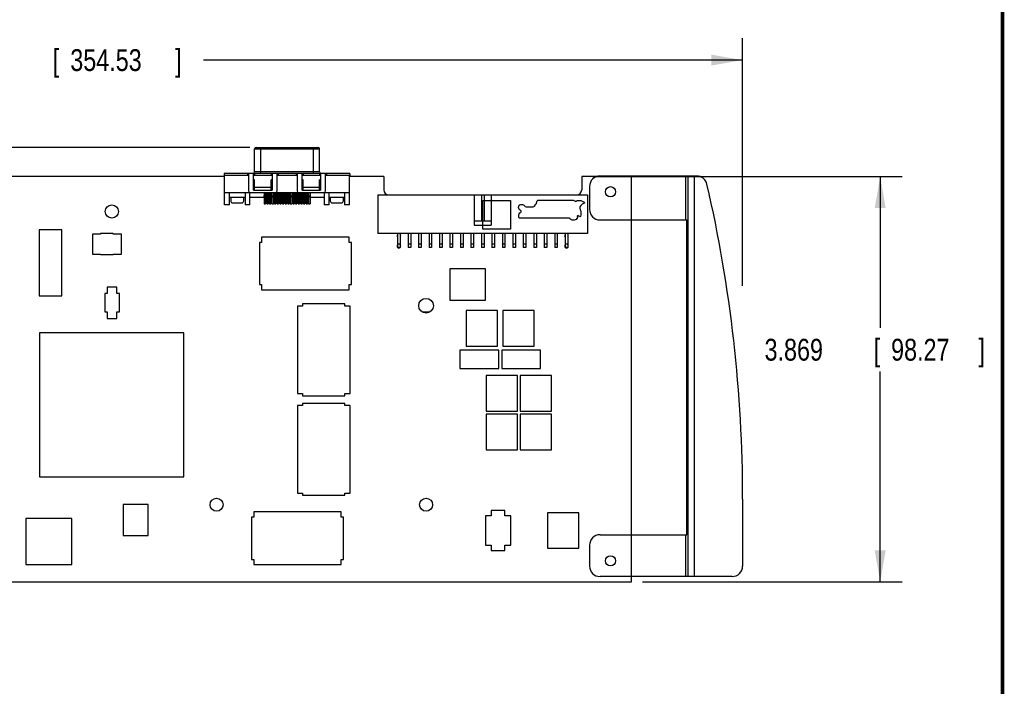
# Model space of a CAD drawing. Header units: inches. Extents: x 0.2 to 16.8, y 0.1 to 10.8.
# Tile 20 of 24: x 11.1 to 16.8, y 2.7 to 6.6. Entities that reach past the tile are written whole.
import ezdxf

# ---------------------------------------------------------------- set-up
doc = ezdxf.new("R2010")
doc.units = ezdxf.units.IN
doc.header["$LTSCALE"] = 0.935
doc.header["$MEASUREMENT"] = 0
doc.layers.get('0').update_dxf_attribs({"linetype": 'CONTINUOUS'})
doc.layers.add('DIMENSIONS', color=7, linetype='CONTINUOUS')
doc.styles.get("Standard").update_dxf_attribs({"font": 'txt', "width": 0.8})
doc.dimstyles.new('DIMSTYLE_1', dxfattribs={"dimtxt": 0.125, "dimasz": 0.18, "dimexe": 0.18, "dimexo": 0.0625, "dimgap": 0.09, "dimtad": 0, "dimtih": 1, "dimtoh": 1, "dimdec": 3, "dimlfac": 1.666667, "dimzin": 4, "dimdsep": 46, "dimtxsty": 'STANDARD', "dimblk": '_FILLED', "dimblk1": '_FILLED', "dimblk2": '_FILLED', "dimcen": 0.09, "dimadec": 0, "dimazin": 0, "dimtp": 0.001, "dimtm": 0.001, "dimtfac": 1, "dimtdec": 3, "dimtofl": 0, "dimtmove": 0, "dimatfit": 3, "dimldrblk": '_FILLED', "dimfxl": 1, "dimtolj": 1, "dimtzin": 4, "dimarcsym": 0})

# ---------------------------------------------------------------- blocks, each defined once
blk = doc.blocks.new('_FILLED')
at = {"color": 0, "linetype": 'BYBLOCK'}
blk.add_solid([(0, 0), (-1, 0.174), (-1, -0.174)], dxfattribs=at)
blk = doc.blocks.new('*D0')
at = {"layer": 'DIMENSIONS', "color": 2, "linetype": 'CONTINUOUS'}
for p, q in [((6.8863, 5.3964), (6.8863, 6.461)), ((15.2611, 5.043), (15.2611, 6.461)), ((6.8863, 6.336), (10.5218, 6.336)), ((15.2611, 6.336), (12.1718, 6.336))]:
    blk.add_line(p, q, dxfattribs=at)
at = {"layer": 'DIMENSIONS', "color": 2, "linetype": 'CONTINUOUS', "xscale": 0.18, "yscale": 0.18, "zscale": 0.18, "rotation": 180}
blk.add_blockref('_FILLED', (6.8863, 6.336), dxfattribs=at)
at = {"layer": 'DIMENSIONS', "color": 2, "linetype": 'CONTINUOUS', "xscale": 0.18, "yscale": 0.18, "zscale": 0.18}
blk.add_blockref('_FILLED', (15.2611, 6.336), dxfattribs=at)
at = {"layer": 'DIMENSIONS', "color": 2, "linetype": 'CONTINUOUS', "width": 0.8}
for s, p in [('13.958', (10.5843, 6.2735)), ('[', (11.3093, 6.2735)), ('354.53', (11.4093, 6.2735)), (']', (12.0093, 6.2735))]:
    blk.add_text(s, height=0.125, dxfattribs=at).set_placement(p)
blk = doc.blocks.new('*D1')
at = {"layer": 'DIMENSIONS', "color": 2, "linetype": 'CONTINUOUS'}
for p, q in [((14.4014, 5.6681), (16.174, 5.6681)), ((16.049, 5.6681), (16.049, 4.8014)), ((16.049, 3.3467), (16.049, 4.5514)), ((14.6864, 3.3467), (16.174, 3.3467))]:
    blk.add_line(p, q, dxfattribs=at)
at = {"layer": 'DIMENSIONS', "color": 2, "linetype": 'CONTINUOUS', "xscale": 0.18, "yscale": 0.18, "zscale": 0.18}
for p, rotation in [((16.049, 5.6681), 90), ((16.049, 3.3467), 270)]:
    blk.add_blockref('_FILLED', p, dxfattribs=dict(at, rotation=rotation))
at = {"layer": 'DIMENSIONS', "color": 2, "linetype": 'CONTINUOUS', "width": 0.8}
for s, p in [('3.869', (15.3865, 4.6139)), ('[', (16.0115, 4.6139)), ('98.27', (16.1115, 4.6139)), (']', (16.6115, 4.6139))]:
    blk.add_text(s, height=0.125, dxfattribs=at).set_placement(p)
blk = doc.blocks.new('*D3')
at = {"layer": 'DIMENSIONS', "color": 2, "linetype": 'CONTINUOUS'}
for p, q in [((6.3863, 6.2247), (6.1457, 6.2247)), ((6.3863, 5.836), (6.3863, 6.2247)), ((12.4381, 5.836), (6.2613, 5.836)), ((7.1688, 3.1721), (6.2613, 3.1721)), ((6.3863, 3.1721), (6.3863, 2.8121))]:
    blk.add_line(p, q, dxfattribs=at)
at = {"layer": 'DIMENSIONS', "color": 2, "linetype": 'CONTINUOUS', "xscale": 0.18, "yscale": 0.18, "zscale": 0.18}
for p, rotation in [((6.3863, 5.836), 270), ((6.3863, 3.1721), 90)]:
    blk.add_blockref('_FILLED', p, dxfattribs=dict(at, rotation=rotation))
at = {"layer": 'DIMENSIONS', "color": 2, "linetype": 'CONTINUOUS', "width": 0.8}
for s, p in [('4.440', (4.6582, 6.1622)), ('[', (5.2832, 6.1622)), ('112.77', (5.3832, 6.1622)), (']', (5.9832, 6.1622))]:
    blk.add_text(s, height=0.125, dxfattribs=at).set_placement(p)

msp = doc.modelspace()

# ---------------------------------------------------------------- linework, layer by layer
at = {"color": 7, "linetype": 'CONTINUOUS'}
for p, q in [((12.46512, 5.69547), (12.46512, 5.82658)), ((12.46512, 5.82658), (12.83717, 5.82658)), ((12.47457, 5.83603), (12.82772, 5.83603)), ((12.50055, 5.68603), (12.50055, 5.83603)), ((12.80173, 5.68603), (12.80173, 5.83603)), ((12.83717, 5.69547), (12.83717, 5.82658)), ((12.29351, 5.66807), (7.57214, 5.66807)), ((12.29114, 5.68603), (12.29114, 5.67421)), ((13.01114, 5.68603), (12.29114, 5.68603)), ((12.43087, 5.67421), (12.29114, 5.67421)), ((12.29351, 5.50603), (12.29351, 5.67421)), ((12.42496, 5.68603), (12.42496, 5.67421)), ((12.43087, 5.68603), (12.43087, 5.58634)), ((12.45921, 5.59106), (12.45921, 5.68603)), ((12.56551, 5.67421), (12.45921, 5.67421)), ((12.46512, 5.65012), (12.45921, 5.65012)), ((12.83717, 5.69547), (12.46512, 5.69547)), ((12.46512, 5.68603), (12.46512, 5.67421)), ((12.46512, 5.59106), (12.46512, 5.65012)), ((12.55961, 5.68603), (12.55961, 5.67421)), ((12.55961, 5.59106), (12.55961, 5.65012)), ((12.56551, 5.65012), (12.55961, 5.65012)), ((12.56551, 5.68603), (12.56551, 5.59106)), ((12.59386, 5.58634), (12.59386, 5.68603)), ((12.70843, 5.67421), (12.59386, 5.67421)), ((12.59977, 5.68603), (12.59977, 5.67421)), ((12.70252, 5.68603), (12.70252, 5.67421)), ((12.70843, 5.68603), (12.70843, 5.58634)), ((12.73677, 5.59106), (12.73677, 5.68603)), ((12.84307, 5.67421), (12.73677, 5.67421)), ((12.74268, 5.65012), (12.73677, 5.65012)), ((12.74268, 5.68603), (12.74268, 5.67421)), ((12.74268, 5.59106), (12.74268, 5.65012)), ((12.83717, 5.68603), (12.83717, 5.67421)), ((12.84307, 5.65012), (12.83717, 5.65012)), ((12.83717, 5.59106), (12.83717, 5.65012)), ((12.84307, 5.68603), (12.84307, 5.59106)), ((12.87142, 5.58634), (12.87142, 5.68603)), ((13.01114, 5.67421), (12.87142, 5.67421)), ((12.87732, 5.68603), (12.87732, 5.67421)), ((13.00878, 5.50603), (13.00878, 5.67421)), ((13.20494, 5.66807), (13.00878, 5.66807)), ((13.01114, 5.68603), (13.01114, 5.67421)), ((13.20494, 5.66807), (13.20494, 5.59187)), ((14.42466, 5.66807), (14.33894, 5.66807)), ((14.33894, 5.66807), (14.33894, 5.59187)), ((14.99833, 5.67167), (14.44394, 5.67167)), ((14.62394, 3.34667), (14.62394, 5.67167)), ((14.93377, 5.67167), (14.93377, 5.42027)), ((14.94619, 5.67167), (14.94619, 3.37667)), ((14.98339, 5.67167), (14.98339, 3.37667)), ((12.45921, 5.59106), (12.56551, 5.59106)), ((12.55961, 5.60524), (12.46512, 5.60524)), ((12.73677, 5.59106), (12.84307, 5.59106)), ((12.83717, 5.60524), (12.74268, 5.60524)), ((14.38394, 5.61167), (14.38394, 5.48027)), ((12.29351, 5.57689), (12.439, 5.57689)), ((12.32185, 5.50603), (12.32185, 5.57689)), ((12.41043, 5.54854), (12.32185, 5.54854)), ((12.32823, 5.54854), (12.32823, 5.52988)), ((12.40335, 5.52988), (12.40335, 5.54854)), ((12.41043, 5.57689), (12.41043, 5.50603)), ((12.43878, 5.50603), (12.43878, 5.57689)), ((12.51957, 5.54854), (12.43878, 5.54854)), ((12.44032, 5.57689), (12.86197, 5.57689)), ((12.51957, 5.54854), (12.51969, 5.56036)), ((12.5198, 5.57689), (12.5198, 5.51217)), ((12.5198, 5.55563), (12.5276, 5.55563)), ((12.5276, 5.57689), (12.5276, 5.51217)), ((12.52784, 5.54854), (12.52772, 5.56036)), ((12.53457, 5.54854), (12.52784, 5.54854)), ((12.53457, 5.54854), (12.53469, 5.56036)), ((12.5348, 5.57689), (12.5348, 5.51217)), ((12.5348, 5.55563), (12.5426, 5.55563)), ((12.5426, 5.57689), (12.5426, 5.51217)), ((12.54284, 5.54854), (12.54272, 5.56036)), ((12.54957, 5.54854), (12.54284, 5.54854)), ((12.54957, 5.54854), (12.54969, 5.56036)), ((12.5498, 5.57689), (12.5498, 5.51217)), ((12.5498, 5.55563), (12.5576, 5.55563)), ((12.5576, 5.57689), (12.5576, 5.51217)), ((12.55784, 5.54854), (12.55772, 5.56036)), ((12.56457, 5.54854), (12.55784, 5.54854)), ((12.56457, 5.54854), (12.56469, 5.56036)), ((12.5648, 5.57689), (12.5648, 5.51217)), ((12.5648, 5.55563), (12.5726, 5.55563)), ((12.5726, 5.57689), (12.5726, 5.51217)), ((12.57284, 5.54854), (12.57272, 5.56036)), ((12.57957, 5.54854), (12.57284, 5.54854)), ((12.57957, 5.54854), (12.57969, 5.56036)), ((12.5798, 5.57689), (12.5798, 5.51217)), ((12.5798, 5.55563), (12.5876, 5.55563)), ((12.5876, 5.57689), (12.5876, 5.51217)), ((12.58784, 5.54854), (12.58772, 5.56036)), ((12.59457, 5.54854), (12.58784, 5.54854)), ((12.59457, 5.54854), (12.59469, 5.56036)), ((12.5948, 5.57689), (12.5948, 5.51217)), ((12.5948, 5.55563), (12.6026, 5.55563)), ((12.6026, 5.57689), (12.6026, 5.51217)), ((12.60284, 5.54854), (12.60272, 5.56036)), ((12.60957, 5.54854), (12.60284, 5.54854)), ((12.60957, 5.54854), (12.60969, 5.56036)), ((12.6098, 5.57689), (12.6098, 5.51217)), ((12.6098, 5.55563), (12.6176, 5.55563)), ((12.6176, 5.57689), (12.6176, 5.51217)), ((12.61784, 5.54854), (12.61772, 5.56036)), ((12.62457, 5.54854), (12.61784, 5.54854)), ((12.62457, 5.54854), (12.62469, 5.56036)), ((12.6248, 5.57689), (12.6248, 5.51217)), ((12.6248, 5.55563), (12.6326, 5.55563)), ((12.6326, 5.57689), (12.6326, 5.51217)), ((12.63284, 5.54854), (12.63272, 5.56036)), ((12.63957, 5.54854), (12.63284, 5.54854)), ((12.63957, 5.54854), (12.63969, 5.56036)), ((12.6398, 5.57689), (12.6398, 5.51217)), ((12.6398, 5.55563), (12.6476, 5.55563)), ((12.6476, 5.57689), (12.6476, 5.51217)), ((12.64784, 5.54854), (12.64772, 5.56036)), ((12.65457, 5.54854), (12.64784, 5.54854)), ((12.65457, 5.54854), (12.65469, 5.56036)), ((12.6548, 5.57689), (12.6548, 5.51217)), ((12.6548, 5.55563), (12.6626, 5.55563)), ((12.6626, 5.57689), (12.6626, 5.51217)), ((12.66284, 5.54854), (12.66272, 5.56036)), ((12.66957, 5.54854), (12.66284, 5.54854)), ((12.66957, 5.54854), (12.66969, 5.56036)), ((12.6698, 5.57689), (12.6698, 5.51217)), ((12.6698, 5.55563), (12.6776, 5.55563)), ((12.6776, 5.57689), (12.6776, 5.51217)), ((12.67784, 5.54854), (12.67772, 5.56036)), ((12.68457, 5.54854), (12.67784, 5.54854)), ((12.68457, 5.54854), (12.68469, 5.56036)), ((12.6848, 5.57689), (12.6848, 5.51217)), ((12.6848, 5.55563), (12.6926, 5.55563)), ((12.6926, 5.57689), (12.6926, 5.51217)), ((12.69284, 5.54854), (12.69272, 5.56036)), ((12.69957, 5.54854), (12.69284, 5.54854)), ((12.69957, 5.54854), (12.69969, 5.56036)), ((12.6998, 5.57689), (12.6998, 5.51217)), ((12.6998, 5.55563), (12.7076, 5.55563)), ((12.7076, 5.57689), (12.7076, 5.51217)), ((12.70784, 5.54854), (12.70772, 5.56036)), ((12.71457, 5.54854), (12.70784, 5.54854)), ((12.71457, 5.54854), (12.71469, 5.56036)), ((12.7148, 5.57689), (12.7148, 5.51217)), ((12.7148, 5.55563), (12.7226, 5.55563)), ((12.7226, 5.57689), (12.7226, 5.51217)), ((12.72284, 5.54854), (12.72272, 5.56036)), ((12.72957, 5.54854), (12.72284, 5.54854)), ((12.72957, 5.54854), (12.72969, 5.56036)), ((12.7298, 5.57689), (12.7298, 5.51217)), ((12.7298, 5.55563), (12.7376, 5.55563)), ((12.7376, 5.57689), (12.7376, 5.51217)), ((12.73784, 5.54854), (12.73772, 5.56036)), ((12.74457, 5.54854), (12.73784, 5.54854)), ((12.74457, 5.54854), (12.74469, 5.56036)), ((12.7448, 5.57689), (12.7448, 5.51217)), ((12.7448, 5.55563), (12.7526, 5.55563)), ((12.7526, 5.57689), (12.7526, 5.51217)), ((12.75284, 5.54854), (12.75272, 5.56036)), ((12.75957, 5.54854), (12.75284, 5.54854)), ((12.75957, 5.54854), (12.75969, 5.56036)), ((12.7598, 5.57689), (12.7598, 5.51217)), ((12.7598, 5.55563), (12.7676, 5.55563)), ((12.7676, 5.57689), (12.7676, 5.51217)), ((12.76784, 5.54854), (12.76772, 5.56036)), ((12.77457, 5.54854), (12.76784, 5.54854)), ((12.77457, 5.54854), (12.77469, 5.56036)), ((12.7748, 5.57689), (12.7748, 5.51217)), ((12.7748, 5.55563), (12.7826, 5.55563)), ((12.7826, 5.57689), (12.7826, 5.51217)), ((12.78284, 5.54854), (12.78272, 5.56036)), ((12.86351, 5.54854), (12.78284, 5.54854)), ((12.86328, 5.57689), (13.00878, 5.57689)), ((12.86351, 5.57689), (12.86351, 5.50603)), ((12.89185, 5.50603), (12.89185, 5.57689)), ((12.98043, 5.54854), (12.89185, 5.54854)), ((12.89894, 5.54854), (12.89894, 5.52988)), ((12.97406, 5.52988), (12.97406, 5.54854)), ((12.98043, 5.57689), (12.98043, 5.50603)), ((13.17194, 5.56367), (14.37194, 5.56367)), ((13.17194, 5.56367), (13.17194, 5.34167)), ((13.72394, 5.56367), (13.72394, 5.38967)), ((13.76444, 5.56367), (13.76444, 5.41367)), ((13.77944, 5.56367), (13.77944, 5.41367)), ((13.81994, 5.56367), (13.81994, 5.38967)), ((14.37194, 5.56367), (14.37194, 5.34167)), ((12.32185, 5.50603), (12.29351, 5.50603)), ((12.34004, 5.51807), (12.39154, 5.51807)), ((12.43878, 5.50603), (12.41043, 5.50603)), ((12.5198, 5.51217), (12.5276, 5.51217)), ((12.5348, 5.51217), (12.5426, 5.51217)), ((12.5498, 5.51217), (12.5576, 5.51217)), ((12.5648, 5.51217), (12.5726, 5.51217)), ((12.5798, 5.51217), (12.5876, 5.51217)), ((12.5948, 5.51217), (12.6026, 5.51217)), ((12.6098, 5.51217), (12.6176, 5.51217)), ((12.6248, 5.51217), (12.6326, 5.51217)), ((12.6398, 5.51217), (12.6476, 5.51217)), ((12.6548, 5.51217), (12.6626, 5.51217)), ((12.6698, 5.51217), (12.6776, 5.51217)), ((12.6848, 5.51217), (12.6926, 5.51217)), ((12.6998, 5.51217), (12.7076, 5.51217)), ((12.7148, 5.51217), (12.7226, 5.51217)), ((12.7298, 5.51217), (12.7376, 5.51217)), ((12.7448, 5.51217), (12.7526, 5.51217)), ((12.7598, 5.51217), (12.7676, 5.51217)), ((12.7748, 5.51217), (12.7826, 5.51217)), ((12.89185, 5.50603), (12.86351, 5.50603)), ((12.91075, 5.51807), (12.96225, 5.51807)), ((13.00878, 5.50603), (12.98043, 5.50603)), ((14.44394, 5.42027), (14.94074, 5.42027)), ((14.94074, 3.61607), (14.94074, 5.42027)), ((11.23018, 5.36265), (11.23018, 4.9847)), ((11.36011, 5.36265), (11.23018, 5.36265)), ((11.36011, 4.9847), (11.36011, 5.36265)), ((13.81994, 5.41367), (13.72394, 5.41367)), ((13.72394, 5.38967), (13.81994, 5.38967)), ((11.53634, 5.33867), (11.53634, 5.22467)), ((11.58314, 5.33867), (11.53634, 5.33867)), ((11.58314, 5.34167), (11.58314, 5.33867)), ((11.65514, 5.34167), (11.58314, 5.34167)), ((11.65514, 5.33867), (11.65514, 5.34167)), ((11.70194, 5.33867), (11.65514, 5.33867)), ((11.70194, 5.22467), (11.70194, 5.33867)), ((13.00701, 5.32162), (12.50528, 5.32162)), ((12.50528, 5.32162), (12.50528, 5.29162)), ((13.00701, 5.29162), (13.00701, 5.32162)), ((14.37194, 5.34167), (13.17194, 5.34167)), ((13.28444, 5.34167), (13.28444, 5.26217)), ((13.29944, 5.34167), (13.29944, 5.26217)), ((13.34444, 5.34167), (13.34444, 5.26217)), ((13.35944, 5.34167), (13.35944, 5.26217)), ((13.40444, 5.34167), (13.40444, 5.26217)), ((13.41944, 5.34167), (13.41944, 5.26217)), ((13.46444, 5.34167), (13.46444, 5.26217)), ((13.47944, 5.34167), (13.47944, 5.26217)), ((13.52444, 5.34167), (13.52444, 5.26217)), ((13.53944, 5.34167), (13.53944, 5.26217)), ((13.58444, 5.34167), (13.58444, 5.26217)), ((13.59944, 5.34167), (13.59944, 5.26217)), ((13.64444, 5.34167), (13.64444, 5.26217)), ((13.65944, 5.34167), (13.65944, 5.26217)), ((13.70444, 5.34167), (13.70444, 5.26217)), ((13.71944, 5.34167), (13.71944, 5.26217)), ((13.76444, 5.34167), (13.76444, 5.26217)), ((13.77944, 5.34167), (13.77944, 5.26217)), ((13.82444, 5.34167), (13.82444, 5.26217)), ((13.83944, 5.34167), (13.83944, 5.26217)), ((13.88444, 5.34167), (13.88444, 5.26217)), ((13.89944, 5.34167), (13.89944, 5.26217)), ((13.94444, 5.34167), (13.94444, 5.26217)), ((13.95944, 5.34167), (13.95944, 5.26217)), ((14.00444, 5.34167), (14.00444, 5.26217)), ((14.01944, 5.34167), (14.01944, 5.26217)), ((14.06444, 5.34167), (14.06444, 5.26217)), ((14.07944, 5.34167), (14.07944, 5.26217)), ((14.12444, 5.34167), (14.12444, 5.26217)), ((14.13944, 5.34167), (14.13944, 5.26217)), ((14.18444, 5.34167), (14.18444, 5.26217)), ((14.19944, 5.34167), (14.19944, 5.26217)), ((14.24444, 5.34167), (14.24444, 5.26217)), ((14.25944, 5.34167), (14.25944, 5.26217)), ((12.50528, 5.29162), (12.49276, 5.29162)), ((12.49276, 5.29162), (12.49276, 5.04973)), ((13.01953, 5.29162), (13.00701, 5.29162)), ((13.01953, 5.04973), (13.01953, 5.29162)), ((13.29944, 5.28167), (13.28444, 5.28167)), ((13.29944, 5.26217), (13.28444, 5.26217)), ((13.35944, 5.28167), (13.34444, 5.28167)), ((13.35944, 5.26217), (13.34444, 5.26217)), ((13.41944, 5.28167), (13.40444, 5.28167)), ((13.41944, 5.26217), (13.40444, 5.26217)), ((13.47944, 5.28167), (13.46444, 5.28167)), ((13.47944, 5.26217), (13.46444, 5.26217)), ((13.53944, 5.28167), (13.52444, 5.28167)), ((13.53944, 5.26217), (13.52444, 5.26217)), ((13.59944, 5.28167), (13.58444, 5.28167)), ((13.59944, 5.26217), (13.58444, 5.26217)), ((13.65944, 5.28167), (13.64444, 5.28167)), ((13.65944, 5.26217), (13.64444, 5.26217)), ((13.71944, 5.28167), (13.70444, 5.28167)), ((13.71944, 5.26217), (13.70444, 5.26217)), ((13.77944, 5.28167), (13.76444, 5.28167)), ((13.77944, 5.26217), (13.76444, 5.26217)), ((13.83944, 5.28167), (13.82444, 5.28167)), ((13.83944, 5.26217), (13.82444, 5.26217)), ((13.89944, 5.28167), (13.88444, 5.28167)), ((13.89944, 5.26217), (13.88444, 5.26217)), ((13.95944, 5.28167), (13.94444, 5.28167)), ((13.95944, 5.26217), (13.94444, 5.26217)), ((14.01944, 5.28167), (14.00444, 5.28167)), ((14.01944, 5.26217), (14.00444, 5.26217)), ((14.07944, 5.28167), (14.06444, 5.28167)), ((14.07944, 5.26217), (14.06444, 5.26217)), ((14.13944, 5.28167), (14.12444, 5.28167)), ((14.13944, 5.26217), (14.12444, 5.26217)), ((14.19944, 5.28167), (14.18444, 5.28167)), ((14.19944, 5.26217), (14.18444, 5.26217)), ((14.25944, 5.28167), (14.24444, 5.28167)), ((14.25944, 5.26217), (14.24444, 5.26217)), ((11.53634, 5.22467), (11.58314, 5.22467)), ((11.58314, 5.22467), (11.58314, 5.22167)), ((11.58314, 5.22167), (11.65514, 5.22167)), ((11.65514, 5.22167), (11.65514, 5.22467)), ((11.65514, 5.22467), (11.70194, 5.22467)), ((13.78772, 5.14044), (13.58457, 5.14044)), ((13.58457, 5.14044), (13.58457, 4.96091)), ((13.78772, 4.96091), (13.78772, 5.14044)), ((11.62154, 5.03567), (11.62154, 4.99787)), ((11.67674, 5.03567), (11.62154, 5.03567)), ((11.67674, 4.99787), (11.67674, 5.03567)), ((12.49276, 5.04973), (12.50528, 5.04973)), ((12.50528, 5.04973), (12.50528, 5.01973)), ((13.00701, 5.04973), (13.01953, 5.04973)), ((13.00701, 5.01973), (13.00701, 5.04973)), ((11.23018, 4.9847), (11.36011, 4.9847)), ((11.60774, 4.99787), (11.60774, 4.89347)), ((11.62154, 4.99787), (11.60774, 4.99787)), ((11.69114, 4.99787), (11.67674, 4.99787)), ((11.69114, 4.89407), (11.69114, 4.99787)), ((12.50528, 5.01973), (13.00701, 5.01973)), ((12.7402, 4.92654), (12.7102, 4.92654)), ((12.7102, 4.92654), (12.7102, 4.42481)), ((12.98209, 4.93906), (12.7402, 4.93906)), ((12.7402, 4.93906), (12.7402, 4.92654)), ((12.98209, 4.92654), (12.98209, 4.93906)), ((13.01209, 4.92654), (12.98209, 4.92654)), ((13.01209, 4.42481), (13.01209, 4.92654)), ((13.58457, 4.96091), (13.78772, 4.96091)), ((11.60774, 4.89347), (11.62154, 4.89347)), ((11.62154, 4.89347), (11.62154, 4.85567)), ((11.62154, 4.85567), (11.67674, 4.85567)), ((11.67674, 4.85567), (11.67674, 4.89407)), ((11.67674, 4.89407), (11.69114, 4.89407)), ((13.4675, 4.89137), (13.42718, 4.89137)), ((13.85691, 4.90025), (13.67738, 4.90025)), ((13.67738, 4.90025), (13.67738, 4.6971)), ((13.85691, 4.6971), (13.85691, 4.90025)), ((14.06691, 4.90025), (13.88738, 4.90025)), ((13.88738, 4.90025), (13.88738, 4.6971)), ((14.06691, 4.6971), (14.06691, 4.90025)), ((11.23276, 4.77406), (11.23276, 3.94729)), ((12.05953, 4.77406), (11.23276, 4.77406)), ((12.05953, 3.94729), (12.05953, 4.77406)), ((13.67738, 4.6971), (13.85691, 4.6971)), ((13.88738, 4.6971), (14.06691, 4.6971)), ((13.86344, 4.67417), (13.64084, 4.67417)), ((13.64084, 4.67417), (13.64084, 4.56917)), ((13.86344, 4.56917), (13.86344, 4.67417)), ((14.10344, 4.67417), (13.88084, 4.67417)), ((13.88084, 4.67417), (13.88084, 4.56917)), ((14.10344, 4.56917), (14.10344, 4.67417)), ((13.64084, 4.56917), (13.86344, 4.56917)), ((13.88084, 4.56917), (14.10344, 4.56917)), ((13.97091, 4.52825), (13.79138, 4.52825)), ((13.79138, 4.52825), (13.79138, 4.3251)), ((13.97091, 4.3251), (13.97091, 4.52825)), ((14.16591, 4.52825), (13.98638, 4.52825)), ((13.98638, 4.52825), (13.98638, 4.3251)), ((14.16591, 4.3251), (14.16591, 4.52825)), ((12.7102, 4.42481), (12.7402, 4.42481)), ((12.7402, 4.42481), (12.7402, 4.41229)), ((12.7402, 4.41229), (12.98209, 4.41229)), ((12.98209, 4.42481), (13.01209, 4.42481)), ((12.98209, 4.41229), (12.98209, 4.42481)), ((12.7402, 4.35654), (12.7102, 4.35654)), ((12.7102, 4.35654), (12.7102, 3.85481)), ((12.98209, 4.36906), (12.7402, 4.36906)), ((12.7402, 4.36906), (12.7402, 4.35654)), ((12.98209, 4.35654), (12.98209, 4.36906)), ((13.01209, 4.35654), (12.98209, 4.35654)), ((13.01209, 3.85481), (13.01209, 4.35654)), ((13.79138, 4.3251), (13.97091, 4.3251)), ((13.97091, 4.30625), (13.79138, 4.30625)), ((13.79138, 4.30625), (13.79138, 4.1031)), ((13.97091, 4.1031), (13.97091, 4.30625)), ((13.98638, 4.3251), (14.16591, 4.3251)), ((14.16591, 4.30625), (13.98638, 4.30625)), ((13.98638, 4.30625), (13.98638, 4.1031)), ((14.16591, 4.1031), (14.16591, 4.30625)), ((13.79138, 4.1031), (13.97091, 4.1031)), ((13.98638, 4.1031), (14.16591, 4.1031)), ((11.23276, 3.94729), (12.05953, 3.94729)), ((12.7102, 3.85481), (12.7402, 3.85481)), ((12.7402, 3.85481), (12.7402, 3.84229)), ((12.7402, 3.84229), (12.98209, 3.84229)), ((12.98209, 3.85481), (13.01209, 3.85481)), ((12.98209, 3.84229), (12.98209, 3.85481)), ((11.85614, 3.78917), (11.71214, 3.78917)), ((11.71214, 3.78917), (11.71214, 3.61217)), ((11.85614, 3.61217), (11.85614, 3.78917)), ((15.26114, 3.82067), (15.26114, 3.43667)), ((12.96201, 3.74662), (12.46028, 3.74662)), ((12.46028, 3.74662), (12.46028, 3.71662)), ((12.96201, 3.71662), (12.96201, 3.74662)), ((13.82114, 3.72467), (13.78814, 3.72467)), ((13.78814, 3.72467), (13.78814, 3.55667)), ((13.89914, 3.75467), (13.82114, 3.75467)), ((13.82114, 3.75467), (13.82114, 3.72467)), ((13.89914, 3.72467), (13.89914, 3.75467)), ((13.93214, 3.72467), (13.89914, 3.72467)), ((13.93214, 3.55667), (13.93214, 3.72467)), ((14.32191, 3.74225), (14.14238, 3.74225)), ((14.14238, 3.74225), (14.14238, 3.5391)), ((14.32191, 3.5391), (14.32191, 3.74225)), ((11.41814, 3.70967), (11.15414, 3.70967)), ((11.15414, 3.70967), (11.15414, 3.44567)), ((11.41814, 3.44567), (11.41814, 3.70967)), ((12.46028, 3.71662), (12.44776, 3.71662)), ((12.44776, 3.71662), (12.44776, 3.47473)), ((12.97453, 3.71662), (12.96201, 3.71662)), ((12.97453, 3.47473), (12.97453, 3.71662)), ((11.71214, 3.61217), (11.85614, 3.61217)), ((14.44394, 3.61607), (14.94074, 3.61607)), ((14.93377, 3.61607), (14.93377, 3.37667)), ((13.78814, 3.55667), (13.82114, 3.55667)), ((13.82114, 3.55667), (13.82114, 3.52667)), ((13.89914, 3.55667), (13.93214, 3.55667)), ((13.89914, 3.52667), (13.89914, 3.55667)), ((14.38394, 3.55607), (14.38394, 3.43667)), ((13.82114, 3.52667), (13.89914, 3.52667)), ((14.14238, 3.5391), (14.32191, 3.5391)), ((11.15414, 3.44567), (11.41814, 3.44567)), ((12.44776, 3.47473), (12.46028, 3.47473)), ((12.46028, 3.47473), (12.46028, 3.44473)), ((12.46028, 3.44473), (12.96201, 3.44473)), ((12.96201, 3.47473), (12.97453, 3.47473)), ((12.96201, 3.44473), (12.96201, 3.47473)), ((10.11494, 3.34667), (14.62394, 3.34667)), ((15.20114, 3.37667), (14.44394, 3.37667))]:
    msp.add_line(p, q, dxfattribs=at)
at = {"color": 6, "linetype": 'CONTINUOUS'}
for p, q in [((13.77264, 5.53204), (13.9321, 5.53204)), ((13.77264, 5.3675), (13.77264, 5.53204)), ((13.9321, 5.53204), (13.9321, 5.3675)), ((14.08124, 5.52345), (14.08322, 5.53018)), ((14.08322, 5.53018), (14.08837, 5.53296)), ((14.08837, 5.53296), (14.29014, 5.53296)), ((14.29014, 5.53296), (14.29886, 5.52899)), ((14.29886, 5.52899), (14.30243, 5.52543)), ((14.30243, 5.52543), (14.30639, 5.52781)), ((14.30639, 5.52781), (14.31313, 5.53137)), ((14.31313, 5.53137), (14.32344, 5.53177)), ((14.32344, 5.53177), (14.33414, 5.53058)), ((14.33414, 5.53058), (14.34881, 5.52463)), ((13.97698, 5.49094), (13.97896, 5.49847)), ((13.98134, 5.47944), (13.97698, 5.49094)), ((13.97896, 5.49847), (13.98451, 5.506)), ((13.9857, 5.47667), (13.98134, 5.47944)), ((13.98451, 5.506), (13.99006, 5.50759)), ((13.98808, 5.47469), (13.9857, 5.47667)), ((13.99165, 5.47152), (13.98808, 5.47469)), ((13.99006, 5.50759), (13.99918, 5.50838)), ((13.99244, 5.46716), (13.99165, 5.47152)), ((13.99918, 5.50838), (14.00473, 5.506)), ((14.00473, 5.506), (14.00909, 5.50323)), ((14.00909, 5.50323), (14.01068, 5.50085)), ((14.01068, 5.50085), (14.01464, 5.49689)), ((14.01464, 5.49689), (14.02098, 5.4957)), ((14.02098, 5.4957), (14.03208, 5.4949)), ((14.03208, 5.4949), (14.06181, 5.4953)), ((14.06181, 5.4953), (14.06934, 5.49808)), ((14.06934, 5.49808), (14.07172, 5.50521)), ((14.07172, 5.50521), (14.07529, 5.51116)), ((14.07529, 5.51116), (14.07846, 5.51195)), ((14.07846, 5.51195), (14.07965, 5.51472)), ((14.07965, 5.51472), (14.08124, 5.52345)), ((14.33374, 5.50283), (14.32859, 5.49609)), ((14.32859, 5.49609), (14.32859, 5.48698)), ((14.32859, 5.48698), (14.33057, 5.47865)), ((14.33057, 5.47865), (14.33335, 5.47033)), ((14.34167, 5.51036), (14.33374, 5.50283)), ((14.35, 5.51472), (14.34167, 5.51036)), ((14.34881, 5.52463), (14.35119, 5.52305)), ((14.35475, 5.51671), (14.35, 5.51472)), ((14.35119, 5.52305), (14.35396, 5.52146)), ((14.35396, 5.52146), (14.35475, 5.51671)), ((13.97896, 5.44456), (13.98134, 5.45526)), ((13.97896, 5.43663), (13.97896, 5.44456)), ((13.98174, 5.43029), (13.97896, 5.43663)), ((13.98134, 5.45526), (13.98412, 5.46002)), ((14.26873, 5.43029), (13.98174, 5.43029)), ((13.98412, 5.46002), (13.99086, 5.462)), ((13.99086, 5.462), (13.99244, 5.46716)), ((14.27151, 5.42712), (14.26873, 5.43029)), ((14.27745, 5.42197), (14.27151, 5.42712)), ((14.28459, 5.41919), (14.27745, 5.42197)), ((14.29609, 5.41879), (14.28459, 5.41919)), ((14.30164, 5.41998), (14.29609, 5.41879)), ((14.30758, 5.42316), (14.30164, 5.41998)), ((14.31432, 5.43346), (14.30758, 5.42316)), ((14.3163, 5.44535), (14.31392, 5.44179)), ((14.31392, 5.44179), (14.31432, 5.43346)), ((14.32383, 5.4406), (14.3163, 5.44535)), ((14.32819, 5.43782), (14.32383, 5.4406)), ((14.33216, 5.4402), (14.32819, 5.43782)), ((14.33374, 5.44734), (14.33216, 5.4402)), ((14.33335, 5.47033), (14.33454, 5.45725)), ((14.33454, 5.45725), (14.33374, 5.44734)), ((13.9321, 5.3675), (13.77264, 5.3675))]:
    msp.add_line(p, q, dxfattribs=at)
at = {"color": 7, "linetype": 'CONTINUOUS', "const_width": 0.02}
msp.add_lwpolyline([(16.75, 0.25859), (16.75, 10.75859)], dxfattribs=at)
at = {"color": 7, "linetype": 'CONTINUOUS'}
for centre, radius in [((14.50394, 5.58167), 0.0294), ((11.64734, 5.46827), 0.0375), ((13.44734, 4.92827), 0.04205), ((12.24734, 3.78827), 0.0375), ((13.44734, 3.78827), 0.0375), ((14.50394, 3.46667), 0.0294)]:
    msp.add_circle(centre, radius, dxfattribs=at)
for centre, radius, start, end in [((12.47457, 5.82658), 0.00945, 90, 180), ((12.82772, 5.82658), 0.00945, 0, 90), ((12.45567, 5.69547), 0.00945, 270, 360), ((12.84662, 5.69547), 0.00945, 180, 270), ((14.44394, 5.61167), 0.06, 90, 180), ((14.99833, 5.61167), 0.06, 12.92129, 90), ((12.44032, 5.58634), 0.00945, 180, 270), ((12.58441, 5.58634), 0.00945, 270, 360), ((12.71788, 5.58634), 0.00945, 180, 270), ((12.86197, 5.58634), 0.00945, 270, 360), ((13.23314, 5.59187), 0.0282, 180, 270), ((14.31074, 5.59187), 0.0282, 270, 360), ((7.19174, 3.82067), 8.0694, 0.000001, 12.921287), ((12.34004, 5.52988), 0.01181, 180, 270), ((12.39154, 5.52988), 0.01181, 270, 360), ((12.91075, 5.52988), 0.01181, 180, 270), ((12.96225, 5.52988), 0.01181, 270, 360), ((14.44394, 5.48027), 0.06, 180, 270), ((13.29194, 5.32967), 0.0105, 135.58469, 224.41531), ((13.29194, 5.32967), 0.0105, 315.58469, 44.41531), ((14.25194, 5.32967), 0.0105, 135.58469, 224.41531), ((14.25194, 5.32967), 0.0105, 315.58469, 44.41531), ((13.29194, 5.26967), 0.0105, 135.58469, 224.41531), ((13.29194, 5.26967), 0.0105, 225.58469, 314.41531), ((13.29194, 5.26967), 0.0105, 315.58469, 44.41531), ((14.25194, 5.26967), 0.0105, 135.58469, 224.41531), ((14.25194, 5.26967), 0.0105, 225.58469, 314.41531), ((14.25194, 5.26967), 0.0105, 315.58469, 44.41531), ((14.44394, 3.55607), 0.06, 90, 180), ((14.44394, 3.43667), 0.06, 180, 270), ((15.20114, 3.43667), 0.06, 270, 360)]:
    msp.add_arc(centre, radius, start, end, dxfattribs=at)

# ---------------------------------------------------------------- dimensions: what is measured, and where the dimension line sits
at = {"layer": 'DIMENSIONS', "color": 2, "linetype": 'CONTINUOUS'}
for base, p1, p2, angle, picture, middle in [((6.88634, 6.33603), (15.26114, 5.04296), (6.88634, 5.39637), 180, '*D0', (11.34682, 6.33603)), ((6.38634, 5.83603), (7.16884, 3.17207), (12.43805, 5.83603), 90, '*D3', (5.37068, 6.22467)), ((16.04901, 5.66807), (14.68644, 3.34667), (14.40144, 5.66807), 90, '*D1', (16.04901, 4.67639))]:
    dim = msp.add_linear_dim(base=base, p1=p1, p2=p2, angle=angle, dimstyle='DIMSTYLE_1', dxfattribs=at)
    dim.commit()
    dim.dimension.update_dxf_attribs({"geometry": picture, "text_midpoint": middle, "dimtype": 160})

doc.saveas('drawing.dxf')
